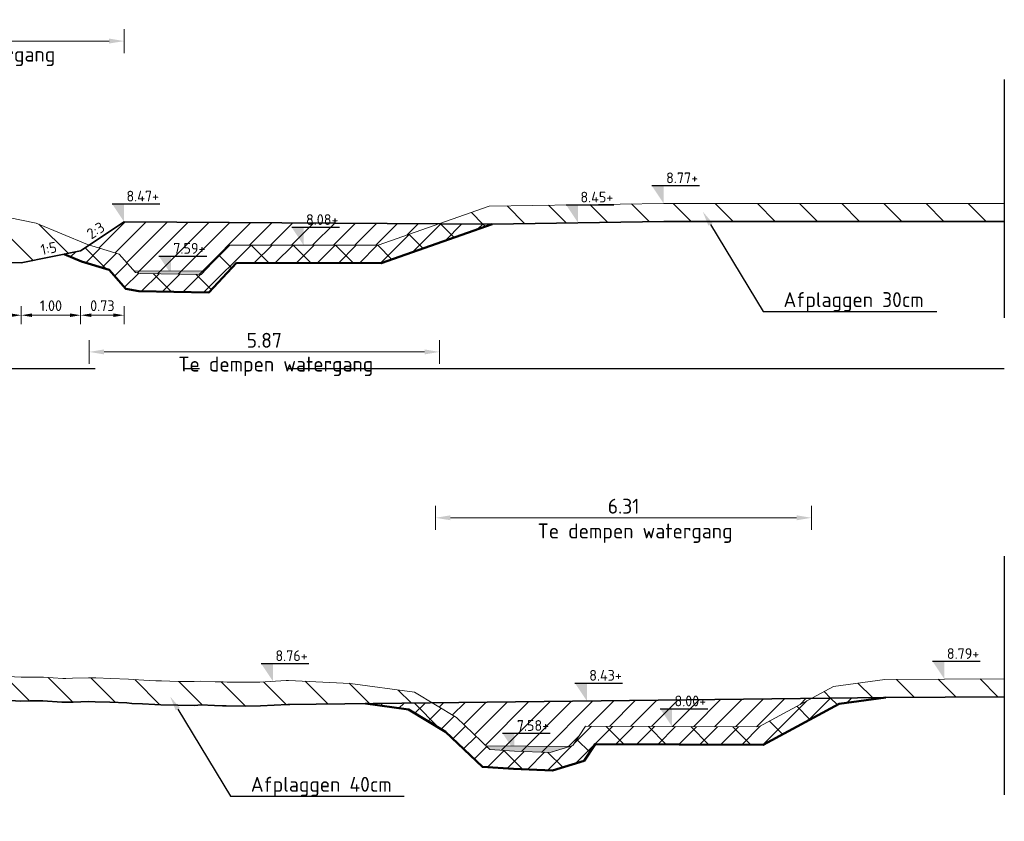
# Model space of a CAD drawing. Header units: metres. Extents: x 199581 to 207779, y 462378 to 466293.
# Tile 103 of 134: x 207317 to 207333, y 466078 to 466091. Entities that reach past the tile are written whole.
import ezdxf
from ezdxf import colors
from ezdxf.entities.mleader import LeaderData, LeaderLine
from ezdxf.enums import TextEntityAlignment as Align
from ezdxf.math import Vec2, Vec3

# ---------------------------------------------------------------- set-up
doc = ezdxf.new("R2010")
doc.units = ezdxf.units.M
doc.linetypes.add('AL-NAP_LIJN', pattern=[15.25, 12, -1.5, 0.25, -1.5])
doc.linetypes.add('XX-AFBREEK', pattern=[7, 4, -1, 1, -1])
doc.layers.get('0').update_dxf_attribs({"lineweight": 25})
for name, color, linetype, lineweight in [('B-WE-GR-MAAIVELD-G-GRIJS', 253, 'GW-MAAIVELD', 13), ('N-WE-GW-GROND_SLIB-GD', 40, 'Continuous', 18), ('N-WE-GW-GRONDWERKLIJN-G', 90, 'Continuous', 50), ('N-WE-GW-MAAIVELD-GD', 90, 'GW-MAAIVELD', 35), ('N-WE-GW-ONTGRAVING-WERK-AD', 253, 'Continuous', 18), ('N-WE-GW-OPHOGING-WERK-AD', 82, 'Continuous', 18), ('X-XX-AL-AFBREEKLIJN-GD', 250, 'XX-AFBREEK', 25), ('X-XX-AL-M', 7, 'Continuous', 18), ('X-XX-AL-NAP-GD', 253, 'AL-NAP_LIJN', 25), ('X-XX-AL-PEILMAAT-BEST-SD', 251, 'Continuous', 25), ('X-XX-AL-PEILMAAT-SD', 7, 'Continuous', 25), ('X-XX-AL-REFERENTIE-T25', 7, 'Continuous', 25), ('X-XX-AL-T18', 10, 'Continuous', 18)]:
    doc.layers.add(name, color=color, linetype=linetype, lineweight=lineweight)
doc.layers.add('N-WE-GW-GROND_SLIB-AD', color=40, linetype='Continuous', lineweight=18, transparency=0.4)
doc.styles.add('NLCS-ISO', font='NLCS-ISO.ttf')
doc.styles.add('NLCS-ISO-M100-T18', font='NLCS-ISO.ttf', dxfattribs={"height": 0.18})
doc.styles.add('NLCS-ISO-M100-T25', font='NLCS-ISO.ttf', dxfattribs={"height": 0.25})
doc.linetypes.add('GW-MAAIVELD', pattern='A,12,[40,NLCS.SHX,S=1,R=0,X=0,Y=-0.5],12', length=24)
doc.dimstyles.new('NLCS-M100-T18-PIJL_L2_H1', dxfattribs={"dimscale": 0.1, "dimtxt": 2.5, "dimasz": 1.8, "dimexe": 2, "dimexo": 2, "dimgap": 0.7, "dimtad": 1, "dimzin": 0, "dimdsep": 46, "dimtxsty": 'NLCS-ISO-M100-T18', "dimcen": 0, "dimdle": 2, "dimclrd": 256, "dimclre": 256, "dimclrt": 10, "dimadec": 1, "dimazin": 0, "dimtfac": 1, "dimtdec": 3, "dimtofl": 0, "dimtmove": 0, "dimatfit": 3, "dimfxl": 2, "dimfxlon": 1, "dimtfillclr": 256, "dimtolj": 1, "dimtzin": 0, "dimlwd": -1, "dimlwe": -1, "dimarcsym": 0})
doc.dimstyles.new('NLCS-M100-T25-PIJL_L2_H1', dxfattribs={"dimscale": 0.1, "dimtxt": 2.5, "dimasz": 2.5, "dimexe": 2, "dimexo": 2, "dimgap": 0.7, "dimtad": 1, "dimzin": 0, "dimdsep": 46, "dimtxsty": 'NLCS-ISO-M100-T25', "dimcen": 0, "dimdle": 2, "dimclrd": 256, "dimclre": 256, "dimclrt": 256, "dimadec": 1, "dimazin": 0, "dimtfac": 1, "dimtdec": 3, "dimtofl": 0, "dimtmove": 0, "dimatfit": 3, "dimfxl": 2, "dimfxlon": 1, "dimtfillclr": 256, "dimtolj": 1, "dimtzin": 0, "dimlwd": -1, "dimlwe": -1, "dimarcsym": 0})
pattern_1 = [(135, (0, 0), (-0.3535533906, -0.3535533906), [])]
pattern_2 = [(45, (0, 0), (-0.1767766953, 0.1767766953), [])]

# ---------------------------------------------------------------- blocks, each defined once
blk = doc.blocks.new('SAL-PEILMAAT_INFRACAD_H01-SOD')
blk.add_line((-2, 3), (6, 3))
blk.add_solid([(-2, 3), (0, 3), (0, 0)])
at = {"style": 'NLCS-ISO'}
blk.add_attdef('...', (0.4, 3.4), '', height=1.8, dxfattribs=at)
blk = doc.blocks.new('*D89')
at = {"layer": 'X-XX-AL-M', "transparency": 16777216}
for p, q in [((207312.918, 466090.89), (207312.918, 466091.29)), ((207318.397, 466090.89), (207318.397, 466091.29)), ((207313.168, 466091.09), (207318.147, 466091.09))]:
    blk.add_line(p, q, dxfattribs=at)
for points in [[(207313.168, 466091.132), (207313.168, 466091.049), (207312.918, 466091.09)], [(207318.147, 466091.132), (207318.147, 466091.049), (207318.397, 466091.09)]]:
    blk.add_solid(points, dxfattribs=at)
at = {"layer": 'X-XX-AL-M', "transparency": 16777216, "insert": (207315.658, 466091.285), "char_height": 0.25, "attachment_point": 5, "style": 'NLCS-ISO-M100-T25'}
blk.add_mtext('\\A1;5.48', dxfattribs=at)
blk = doc.blocks.new('*D91')
at = {"layer": 'X-XX-AL-M', "transparency": 16777216}
for p, q in [((207314.668, 466086.64), (207314.668, 466086.34)), ((207316.673, 466086.64), (207316.673, 466086.34)), ((207314.848, 466086.49), (207316.493, 466086.49))]:
    blk.add_line(p, q, dxfattribs=at)
for points in [[(207314.848, 466086.52), (207314.848, 466086.46), (207314.668, 466086.49)], [(207316.493, 466086.52), (207316.493, 466086.46), (207316.673, 466086.49)]]:
    blk.add_solid(points, dxfattribs=at)
at = {"layer": 'X-XX-AL-M', "transparency": 16777216, "insert": (207315.671, 466086.65), "char_height": 0.18, "attachment_point": 5, "style": 'NLCS-ISO-M100-T18'}
blk.add_mtext('\\A1;2.00', dxfattribs=at)
blk = doc.blocks.new('*D94')
at = {"layer": 'X-XX-AL-M', "transparency": 16777216}
for p, q in [((207316.673, 466086.64), (207316.673, 466086.34)), ((207317.668, 466086.64), (207317.668, 466086.34)), ((207316.853, 466086.49), (207317.488, 466086.49))]:
    blk.add_line(p, q, dxfattribs=at)
for points in [[(207316.853, 466086.52), (207316.853, 466086.46), (207316.673, 466086.49)], [(207317.488, 466086.52), (207317.488, 466086.46), (207317.668, 466086.49)]]:
    blk.add_solid(points, dxfattribs=at)
at = {"layer": 'X-XX-AL-M', "transparency": 16777216, "insert": (207317.171, 466086.65), "char_height": 0.18, "attachment_point": 5, "style": 'NLCS-ISO-M100-T18'}
blk.add_mtext('\\A1;1.00', dxfattribs=at)
blk = doc.blocks.new('*D95')
at = {"layer": 'X-XX-AL-M', "transparency": 16777216}
for p, q in [((207317.668, 466086.64), (207317.668, 466086.34)), ((207318.397, 466086.64), (207318.397, 466086.34)), ((207317.848, 466086.49), (207318.217, 466086.49))]:
    blk.add_line(p, q, dxfattribs=at)
for points in [[(207317.848, 466086.52), (207317.848, 466086.46), (207317.668, 466086.49)], [(207318.217, 466086.52), (207318.217, 466086.46), (207318.397, 466086.49)]]:
    blk.add_solid(points, dxfattribs=at)
at = {"layer": 'X-XX-AL-M', "transparency": 16777216, "insert": (207318.033, 466086.65), "char_height": 0.18, "attachment_point": 5, "style": 'NLCS-ISO-M100-T18'}
blk.add_mtext('\\A1;0.73', dxfattribs=at)
blk = doc.blocks.new('*D244')
at = {"layer": 'X-XX-AL-M', "transparency": 16777216}
for p, q in [((207317.812, 466086.074), (207317.812, 466085.674)), ((207323.687, 466086.074), (207323.687, 466085.674)), ((207318.062, 466085.874), (207323.437, 466085.874))]:
    blk.add_line(p, q, dxfattribs=at)
for points in [[(207318.062, 466085.916), (207318.062, 466085.832), (207317.812, 466085.874)], [(207323.437, 466085.916), (207323.437, 466085.832), (207323.687, 466085.874)]]:
    blk.add_solid(points, dxfattribs=at)
at = {"layer": 'X-XX-AL-M', "transparency": 16777216, "insert": (207320.749, 466086.069), "char_height": 0.25, "attachment_point": 5, "style": 'NLCS-ISO-M100-T25'}
blk.add_mtext('\\A1;5.87', dxfattribs=at)
blk = doc.blocks.new('*D246')
at = {"layer": 'X-XX-AL-M', "transparency": 16777216}
for p, q in [((207323.622, 466082.89), (207323.622, 466083.29)), ((207329.929, 466082.89), (207329.929, 466083.29)), ((207323.872, 466083.09), (207329.679, 466083.09))]:
    blk.add_line(p, q, dxfattribs=at)
for points in [[(207323.872, 466083.132), (207323.872, 466083.049), (207323.622, 466083.09)], [(207329.679, 466083.132), (207329.679, 466083.049), (207329.929, 466083.09)]]:
    blk.add_solid(points, dxfattribs=at)
at = {"layer": 'X-XX-AL-M', "transparency": 16777216, "insert": (207326.776, 466083.285), "char_height": 0.25, "attachment_point": 5, "style": 'NLCS-ISO-M100-T25'}
blk.add_mtext('\\A1;6.31', dxfattribs=at)

msp = doc.modelspace()

# ---------------------------------------------------------------- hatches: boundary and pattern name
at = {"layer": 'N-WE-GW-GROND_SLIB-AD'}
h = msp.add_hatch(color=256, dxfattribs=at)
h.dxf.hatch_style = 1
h.paths.add_polyline_path([(207318.572, 466087.227), (207318.587, 466087.209), (207318.674, 466087.192), (207319.691, 466087.173), (207319.749, 466087.234)])
h = msp.add_hatch(color=256, dxfattribs=at)
h.dxf.hatch_style = 1
h.paths.add_polyline_path([(207324.468, 466079.265), (207325.874, 466079.252), (207325.545, 466079.153), (207324.945, 466079.175), (207324.535, 466079.201)])
at = {"layer": 'N-WE-GW-ONTGRAVING-WERK-AD'}
h = msp.add_hatch(dxfattribs=at)
h.set_pattern_fill('AGW-WERK_ONTGRAVEN-SO', color=256, scale=0.1, pattern_type=2)
h.set_pattern_definition([(135, (-2.5, 0), (-0.3535533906, -0.3535533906), [])])
h.paths.add_polyline_path([(207314.099, 466088.385), (207312.467, 466088.367), (207307.555, 466088.362), (207303.24, 466088.362), (207299.364, 466088.362), (207298.161, 466088.389), (207298.161, 466088.089), (207299.36, 466088.062), (207303.24, 466088.062), (207307.921, 466088.072), (207311.918, 466088.072), (207312.918, 466088.072), (207313.668, 466087.572), (207314.668, 466087.372), (207316.673, 466087.369), (207317.668, 466087.572), (207317.809, 466087.666), (207316.924, 466088.036), (207315.742, 466088.273)])
h = msp.add_hatch(dxfattribs=at)
h.set_pattern_fill('AGW-WERK_ONTGRAVEN-SO', color=256, scale=0.1, pattern_type=2)
h.set_pattern_definition(pattern_1)
h.paths.add_polyline_path([(207333.161, 466088.365), (207327.449, 466088.365), (207324.519, 466088.318), (207323.687, 466088.024), (207324.573, 466088.019), (207327.452, 466088.065), (207333.161, 466088.065)])
h = msp.add_hatch(dxfattribs=at)
h.set_pattern_fill('AGW-WERK_ONTGRAVEN-SO', color=256, scale=0.1, pattern_type=2)
h.set_pattern_definition(pattern_1)
h.paths.add_polyline_path([(207324.573, 466088.019), (207323.687, 466088.024), (207322.661, 466087.663), (207320.156, 466087.668), (207319.691, 466087.173), (207318.674, 466087.192), (207318.587, 466087.209), (207318.317, 466087.517), (207317.812, 466087.668), (207317.668, 466087.572), (207317.392, 466087.515), (207317.684, 466087.393), (207318.149, 466087.254), (207318.429, 466086.934), (207318.643, 466086.892), (207319.819, 466086.87), (207320.286, 466087.368), (207322.712, 466087.363)])
h = msp.add_hatch(dxfattribs=at)
h.set_pattern_fill('AGW-WERK_ONTGRAVEN-SO', color=256, scale=0.1, pattern_type=2)
h.set_pattern_definition([(135, (-5, 0), (-0.3535533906, -0.3535533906), [])])
h.paths.add_polyline_path([(207314.173, 466079.289), (207315.168, 466079.492), (207315.976, 466080.03), (207316.271, 466080.036), (207316.317, 466080.033), (207316.659, 466080.015), (207316.821, 466080.016), (207317.033, 466080.016), (207317.354, 466079.996), (207317.424, 466079.994), (207317.545, 466079.998), (207317.803, 466080.005), (207317.912, 466080.004), (207318.161, 466079.994), (207318.446, 466079.984), (207318.525, 466079.976), (207318.706, 466079.969), (207318.912, 466079.955), (207319.012, 466079.953), (207319.3, 466079.944), (207319.584, 466079.943), (207319.685, 466079.949), (207319.912, 466079.938), (207320.047, 466079.937), (207320.11, 466079.933), (207320.438, 466079.932), (207320.687, 466079.934), (207321.142, 466079.958), (207321.159, 466079.96), (207321.176, 466079.959), (207323.562, 466079.987), (207323.271, 466080.162), (207322.19, 466080.312), (207321.154, 466080.36), (207321.117, 466080.358), (207320.675, 466080.334), (207320.437, 466080.332), (207320.124, 466080.333), (207320.06, 466080.337), (207319.923, 466080.338), (207319.684, 466080.349), (207319.573, 466080.343), (207319.307, 466080.344), (207319.023, 466080.352), (207318.93, 466080.354), (207318.728, 466080.368), (207318.553, 466080.376), (207318.472, 466080.383), (207318.176, 466080.393), (207317.922, 466080.404), (207317.799, 466080.405), (207317.533, 466080.398), (207317.404, 466080.394), (207317.045, 466080.416), (207316.821, 466080.416), (207316.669, 466080.415), (207316.338, 466080.433), (207316.292, 466080.435), (207316.27, 466080.436), (207315.915, 466080.429), (207315.72, 466080.421), (207315.538, 466080.422), (207315.163, 466080.428), (207314.784, 466080.427), (207314.619, 466080.439), (207314.407, 466080.457), (207314.068, 466080.452), (207314.03, 466080.452), (207313.949, 466080.45), (207313.654, 466080.449), (207313.518, 466080.434), (207313.277, 466080.407), (207312.967, 466080.42), (207312.9, 466080.423), (207312.754, 466080.42), (207312.523, 466080.413), (207312.417, 466080.412), (207312.146, 466080.415), (207311.866, 466080.434), (207311.769, 466080.438), (207311.559, 466080.43), (207311.392, 466080.426), (207311.316, 466080.423), (207311.015, 466080.426), (207310.765, 466080.423), (207310.364, 466080.416), (207310.215, 466080.414), (207309.885, 466080.407), (207309.664, 466080.417), (207309.508, 466080.435), (207309.145, 466080.443), (207308.754, 466080.441), (207308.563, 466080.442), (207308.377, 466080.429), (207307.996, 466080.401), (207307.624, 466080.405), (207307.462, 466080.389), (207307.247, 466080.399), (207306.911, 466080.402), (207306.804, 466080.401), (207306.493, 466080.413), (207306.361, 466080.413), (207306.116, 466080.424), (207305.81, 466080.449), (207305.739, 466080.456), (207305.585, 466080.456), (207305.362, 466080.461), (207305.26, 466080.459), (207304.986, 466080.466), (207304.709, 466080.471), (207304.609, 466080.466), (207304.39, 466080.46), (207304.189, 466080.452), (207303.855, 466080.451), (207303.608, 466080.452), (207303.478, 466080.455), (207303.195, 466080.452), (207303.101, 466080.454), (207303.058, 466080.453), (207302.724, 466080.46), (207302.507, 466080.471), (207302.347, 466080.47), (207302.001, 466080.452), (207301.962, 466080.45), (207301.594, 466080.452), (207301.406, 466080.465), (207301.217, 466080.47), (207300.838, 466080.454), (207300.463, 466080.464), (207300.305, 466080.473), (207300.086, 466080.473), (207299.755, 466080.463), (207299.709, 466080.464), (207299.611, 466080.462), (207299.332, 466080.457), (207299.204, 466080.447), (207298.956, 466080.446), (207298.654, 466080.471), (207298.579, 466080.474), (207298.416, 466080.478), (207298.161, 466080.479), (207298.161, 466080.179), (207298.199, 466080.178), (207298.412, 466080.178), (207298.619, 466080.172), (207298.944, 466080.146), (207299.216, 466080.147), (207299.347, 466080.157), (207299.617, 466080.162), (207299.71, 466080.164), (207299.757, 466080.163), (207300.091, 466080.173), (207300.296, 466080.173), (207300.45, 466080.164), (207300.799, 466080.155), (207300.842, 466080.154), (207300.867, 466080.155), (207301.219, 466080.17), (207301.391, 466080.165), (207301.582, 466080.152), (207301.963, 466080.15), (207301.988, 466080.151), (207302.019, 466080.153), (207302.355, 466080.17), (207302.5, 466080.171), (207302.714, 466080.16), (207303.058, 466080.153), (207303.1, 466080.154), (207303.193, 466080.152), (207303.477, 466080.155), (207303.604, 466080.152), (207303.855, 466080.151), (207304.163, 466080.152), (207304.241, 466080.154), (207304.4, 466080.16), (207304.62, 466080.166), (207304.714, 466080.171), (207304.979, 466080.166), (207305.238, 466080.114), (207309.235, 466080.114), (207310.235, 466080.114), (207311.168, 466079.492), (207312.168, 466079.292)])
h = msp.add_hatch(dxfattribs=at)
h.set_pattern_fill('AGW-WERK_ONTGRAVEN-SO', color=256, scale=0.1, pattern_type=2)
h.set_pattern_definition(pattern_1)
h.paths.add_polyline_path([(207333.161, 466080.388), (207331.156, 466080.376), (207330.296, 466080.261), (207329.929, 466080.062), (207331.177, 466080.076), (207333.161, 466080.088)])
h = msp.add_hatch(dxfattribs=at)
h.set_pattern_fill('AGW-WERK_ONTGRAVEN-SO', color=256, scale=0.1, pattern_type=2)
h.set_pattern_definition(pattern_1)
h.paths.add_polyline_path([(207330.391, 466079.971), (207331.177, 466080.076), (207329.929, 466080.062), (207329.044, 466079.581), (207326.136, 466079.592), (207325.925, 466079.267), (207325.545, 466079.153), (207324.945, 466079.175), (207324.535, 466079.201), (207323.973, 466079.738), (207323.562, 466079.987), (207322.447, 466079.974), (207323.169, 466079.874), (207323.79, 466079.499), (207324.407, 466078.909), (207324.93, 466078.876), (207325.584, 466078.852), (207326.117, 466079.012), (207326.299, 466079.292), (207329.12, 466079.281)])
at = {"layer": 'N-WE-GW-OPHOGING-WERK-AD'}
h = msp.add_hatch(dxfattribs=at)
h.set_pattern_fill('AGW-WERK_AANVULLEN-SO', color=256, scale=0.05, pattern_type=2)
h.set_pattern_definition(pattern_2)
h.paths.add_polyline_path([(207320.286, 466087.368), (207322.712, 466087.363), (207324.573, 466088.019), (207323.687, 466088.024), (207322.661, 466087.663), (207320.156, 466087.668), (207319.691, 466087.173), (207318.674, 466087.192), (207318.587, 466087.209), (207318.317, 466087.517), (207317.812, 466087.668), (207317.668, 466087.572), (207317.392, 466087.515), (207317.684, 466087.393), (207318.149, 466087.254), (207318.429, 466086.934), (207318.643, 466086.892), (207319.819, 466086.87)])
h = msp.add_hatch(dxfattribs=at)
h.set_pattern_fill('AGW-WERK_AANVULLEN-SO', color=256, scale=0.05, pattern_type=2)
h.set_pattern_definition([(45, (-2.5, 0), (-0.1767766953, 0.1767766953), [])])
h.paths.add_polyline_path([(207318.397, 466088.058), (207317.812, 466087.668), (207318.317, 466087.517), (207318.587, 466087.209), (207318.674, 466087.192), (207319.691, 466087.173), (207320.156, 466087.668), (207322.661, 466087.663), (207323.687, 466088.024)])
h = msp.add_hatch(dxfattribs=at)
h.set_pattern_fill('AGW-WERK_AANVULLEN-SO', color=256, scale=0.05, pattern_type=2)
h.set_pattern_definition(pattern_2)
h.paths.add_polyline_path([(207326.299, 466079.292), (207329.12, 466079.281), (207330.391, 466079.971), (207331.177, 466080.076), (207329.929, 466080.062), (207329.044, 466079.581), (207326.136, 466079.592), (207325.925, 466079.267), (207325.545, 466079.153), (207324.945, 466079.175), (207324.535, 466079.201), (207323.973, 466079.738), (207323.562, 466079.987), (207322.447, 466079.974), (207323.169, 466079.874), (207323.79, 466079.499), (207324.407, 466078.909), (207324.93, 466078.876), (207325.584, 466078.852), (207326.117, 466079.012)])
h = msp.add_hatch(dxfattribs=at)
h.set_pattern_fill('AGW-WERK_AANVULLEN-SO', color=256, scale=0.05, pattern_type=2)
h.set_pattern_definition([(45, (-5, 0), (-0.1767766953, 0.1767766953), [])])
h.paths.add_polyline_path([(207329.044, 466079.581), (207329.929, 466080.062), (207323.562, 466079.987), (207323.973, 466079.738), (207324.535, 466079.201), (207324.945, 466079.175), (207325.545, 466079.153), (207325.925, 466079.267), (207326.136, 466079.592)])

# ---------------------------------------------------------------- linework, layer by layer
at = {"layer": 'B-WE-GR-MAAIVELD-G-GRIJS', "flags": 128}
for points in [[(207298.161, 466088.389), (207299.364, 466088.362), (207303.24, 466088.362), (207307.555, 466088.362), (207312.467, 466088.367), (207314.099, 466088.385), (207315.742, 466088.273), (207316.924, 466088.036), (207317.785, 466087.676), (207318.317, 466087.517), (207318.587, 466087.209), (207318.674, 466087.192), (207319.691, 466087.173), (207320.156, 466087.668), (207322.661, 466087.663), (207324.519, 466088.318), (207327.449, 466088.365), (207333.161, 466088.365)], [(207298.161, 466080.479), (207298.202, 466080.478), (207298.416, 466080.478), (207298.579, 466080.474), (207298.654, 466080.471), (207298.956, 466080.446), (207299.204, 466080.447), (207299.332, 466080.457), (207299.611, 466080.462), (207299.709, 466080.464), (207299.755, 466080.463), (207300.086, 466080.473), (207300.305, 466080.473), (207300.463, 466080.464), (207300.806, 466080.455), (207300.84, 466080.454), (207300.856, 466080.455), (207301.217, 466080.47), (207301.406, 466080.465), (207301.594, 466080.452), (207301.957, 466080.45), (207301.971, 466080.45), (207302.001, 466080.452), (207302.347, 466080.47), (207302.507, 466080.471), (207302.724, 466080.46), (207303.058, 466080.453), (207303.101, 466080.454), (207303.195, 466080.452), (207303.478, 466080.455), (207303.608, 466080.452), (207303.855, 466080.451), (207304.159, 466080.452), (207304.232, 466080.454), (207304.39, 466080.46), (207304.609, 466080.466), (207304.709, 466080.471), (207304.986, 466080.466), (207305.26, 466080.459), (207305.362, 466080.461), (207305.585, 466080.456), (207305.739, 466080.456), (207305.81, 466080.449), (207306.116, 466080.424), (207306.361, 466080.413), (207306.493, 466080.413), (207306.78, 466080.402), (207306.87, 466080.402), (207306.911, 466080.402), (207307.247, 466080.399), (207307.462, 466080.389), (207307.624, 466080.405), (207307.975, 466080.401), (207308, 466080.401), (207308.012, 466080.402), (207308.377, 466080.429), (207308.563, 466080.442), (207308.754, 466080.441), (207309.114, 466080.443), (207309.131, 466080.444), (207309.169, 466080.442), (207309.508, 466080.435), (207309.664, 466080.417), (207309.885, 466080.407), (207310.215, 466080.414), (207310.364, 466080.416), (207310.765, 466080.423), (207311.015, 466080.426), (207311.316, 466080.423), (207311.392, 466080.426), (207311.559, 466080.43), (207311.769, 466080.438), (207311.866, 466080.434), (207312.146, 466080.415), (207312.417, 466080.412), (207312.523, 466080.413), (207312.754, 466080.42), (207312.9, 466080.423), (207312.967, 466080.42), (207313.277, 466080.407), (207313.518, 466080.434), (207313.654, 466080.449), (207313.949, 466080.45), (207314.03, 466080.452), (207314.068, 466080.452), (207314.407, 466080.457), (207314.619, 466080.439), (207314.784, 466080.427), (207315.143, 466080.428), (207315.161, 466080.428), (207315.169, 466080.428), (207315.538, 466080.422), (207315.72, 466080.421), (207315.915, 466080.429), (207316.27, 466080.436), (207316.292, 466080.435), (207316.338, 466080.433), (207316.669, 466080.415), (207316.821, 466080.416), (207317.045, 466080.416), (207317.371, 466080.396), (207317.422, 466080.394), (207317.533, 466080.398), (207317.799, 466080.405), (207317.922, 466080.404), (207318.176, 466080.393), (207318.472, 466080.383), (207318.553, 466080.376), (207318.728, 466080.368), (207318.93, 466080.354), (207319.023, 466080.352), (207319.307, 466080.344), (207319.573, 466080.343), (207319.684, 466080.349), (207319.923, 466080.338), (207320.06, 466080.337), (207320.124, 466080.333), (207320.437, 466080.332), (207320.675, 466080.334), (207321.117, 466080.358), (207321.154, 466080.36), (207322.19, 466080.312), (207323.271, 466080.162), (207323.973, 466079.738), (207324.535, 466079.201), (207324.945, 466079.175), (207325.545, 466079.153), (207325.925, 466079.267), (207326.136, 466079.592), (207329.044, 466079.581), (207330.296, 466080.261), (207331.156, 466080.376), (207333.161, 466080.388)]]:
    msp.add_lwpolyline(points, dxfattribs=at)
at = {"layer": 'N-WE-GW-GROND_SLIB-GD', "flags": 128}
for points in [[(207318.572, 466087.227), (207318.587, 466087.209), (207318.674, 466087.192), (207319.691, 466087.173), (207319.749, 466087.234)], [(207324.468, 466079.265), (207325.874, 466079.252), (207325.545, 466079.153), (207324.945, 466079.175), (207324.535, 466079.201)]]:
    msp.add_lwpolyline(points, close=True, dxfattribs=at)
at = {"layer": 'N-WE-GW-GRONDWERKLIJN-G', "flags": 128}
for points in [[(207317.392, 466087.515), (207317.684, 466087.393), (207318.149, 466087.254), (207318.429, 466086.934), (207318.643, 466086.892), (207319.819, 466086.87), (207320.286, 466087.368), (207322.712, 466087.363), (207324.573, 466088.019)], [(207322.447, 466079.974), (207323.169, 466079.874), (207323.79, 466079.499), (207324.407, 466078.909), (207324.93, 466078.876), (207325.584, 466078.852), (207326.117, 466079.012), (207326.299, 466079.292), (207329.12, 466079.281), (207330.391, 466079.971), (207331.177, 466080.076)]]:
    msp.add_lwpolyline(points, dxfattribs=at)
at = {"layer": 'N-WE-GW-MAAIVELD-GD', "flags": 128}
for points in [[(207312.918, 466088.072), (207313.668, 466087.572), (207314.668, 466087.372), (207316.673, 466087.369), (207317.668, 466087.572), (207318.397, 466088.058)], [(207318.397, 466088.058), (207324.573, 466088.019), (207327.452, 466088.065), (207333.161, 466088.065)], [(207315.976, 466080.03), (207316.269, 466080.036), (207316.275, 466080.036), (207316.317, 466080.033), (207316.659, 466080.015), (207316.821, 466080.016), (207317.033, 466080.016), (207317.354, 466079.996), (207317.424, 466079.994), (207317.545, 466079.998), (207317.803, 466080.005), (207317.912, 466080.004), (207318.161, 466079.994), (207318.446, 466079.984), (207318.525, 466079.976), (207318.706, 466079.969), (207318.912, 466079.955), (207319.012, 466079.953), (207319.3, 466079.944), (207319.584, 466079.943), (207319.685, 466079.949), (207319.912, 466079.938), (207320.047, 466079.937), (207320.11, 466079.933), (207320.438, 466079.932), (207320.687, 466079.934), (207321.142, 466079.958), (207321.159, 466079.96), (207321.176, 466079.959)], [(207321.142, 466079.958), (207331.177, 466080.076), (207333.163, 466080.088)]]:
    msp.add_lwpolyline(points, dxfattribs=at)
at = {"layer": 'X-XX-AL-AFBREEKLIJN-GD', "flags": 128}
for points in [[(207333.161, 466090.444), (207333.161, 466086.444)], [(207333.161, 466082.444), (207333.161, 466078.444)]]:
    msp.add_lwpolyline(points, dxfattribs=at)
at = {"layer": 'X-XX-AL-NAP-GD', "flags": 128}
msp.add_lwpolyline([(207333.161, 466085.59), (207298.161, 466085.59)], dxfattribs=at)

# ---------------------------------------------------------------- block references
at = {"layer": 'X-XX-AL-PEILMAAT-BEST-SD', "xscale": 0.1, "yscale": 0.1, "zscale": 0.1}
for p, values in [((207327.449, 466088.365), {'...': '8.77+'}), ((207321.409, 466087.665), {'...': '8.08+'}), ((207319.183, 466087.182), {'...': '7.59+'}), ((207320.896, 466080.346), {'...': '8.76+'}), ((207332.159, 466080.382), {'...': '8.79+'}), ((207327.59, 466079.587), {'...': '8.00+'}), ((207324.945, 466079.175), {'...': '7.58+'})]:
    msp.add_blockref('SAL-PEILMAAT_INFRACAD_H01-SOD', p, dxfattribs=at).add_auto_attribs(values)
at = {"layer": 'X-XX-AL-PEILMAAT-SD', "xscale": 0.1, "yscale": 0.1, "zscale": 0.1}
for p, values in [((207318.397, 466088.058), {'...': '8.47+'}), ((207326.012, 466088.042), {'...': '8.45+'}), ((207326.16, 466080.017), {'...': '8.43+'})]:
    msp.add_blockref('SAL-PEILMAAT_INFRACAD_H01-SOD', p, dxfattribs=at).add_auto_attribs(values)

# ---------------------------------------------------------------- texts
at = {"layer": 'X-XX-AL-REFERENTIE-T25', "char_height": 0.25, "attachment_point": 1, "style": 'NLCS-ISO-M100-T25'}
for s, width, insert in [('Te graven watergang', 3.80398, (207314.074, 466090.995)), ('Te dempen watergang', 3.84848, (207319.307, 466085.795)), ('Te dempen watergang', 3.84848, (207325.334, 466082.995))]:
    msp.add_mtext_dynamic_manual_height_columns(s, width=width, gutter_width=1.25, heights=[0], dxfattribs=dict(at, insert=insert))
at = {"layer": 'X-XX-AL-T18', "style": 'NLCS-ISO-M100-T18'}
for s, rotation, p in [('2:3', 33.6901, (207318.001, 466087.793)), ('1:5', 11.3099, (207317.161, 466087.47))]:
    msp.add_text(s, height=0.18, rotation=rotation, dxfattribs=at).set_placement(p, align=Align.BOTTOM_CENTER)

# ---------------------------------------------------------------- dimensions: what is measured, and where the dimension line sits
at = {"layer": 'X-XX-AL-M'}
for base, p1, p2, picture, middle in [((207318.397, 466091.09), (207312.918, 466088.072), (207318.397, 466088.058), '*D89', (207315.658, 466091.285)), ((207323.6865, 466085.8742), (207317.8124, 466087.6677), (207323.6865, 466088.0243), '*D244', (207320.7495, 466086.0692)), ((207329.929, 466083.09), (207323.622, 466079.95), (207329.929, 466080.062), '*D246', (207326.776, 466083.285))]:
    dim = msp.add_linear_dim(base=base, p1=p1, p2=p2, dimstyle='NLCS-M100-T25-PIJL_L2_H1', dxfattribs=at)
    dim.commit()
    dim.dimension.update_dxf_attribs({"geometry": picture, "text_midpoint": middle})
for base, p1, p2, picture, middle in [((207318.397, 466086.49), (207317.668, 466087.572), (207318.397, 466088.058), '*D95', (207318.033, 466086.65)), ((207317.6685, 466086.4902), (207316.6731, 466087.3687), (207317.6685, 466087.5718), '*D94', (207317.1708, 466086.6502)), ((207316.6731, 466086.4902), (207314.6685, 466087.3718), (207316.6731, 466087.3687), '*D91', (207315.6708, 466086.6502))]:
    dim = msp.add_linear_dim(base=base, p1=p1, p2=p2, dimstyle='NLCS-M100-T18-PIJL_L2_H1', override={"dimexe": 1.5, "dimexo": 1.5, "dimclrt": 256, "dimfxl": 1.5}, dxfattribs=at)
    dim.commit()
    dim.dimension.update_dxf_attribs({"geometry": picture, "text_midpoint": middle})

# ---------------------------------------------------------------- leaders
at = {"layer": 'X-XX-AL-REFERENTIE-T25'}
ml = msp.add_multileader_mtext('Standard', dxfattribs=at)
ml.set_content('Afplaggen 30cm', color=256, style='NLCS-ISO-M100-T25')
ml.set_leader_properties(color=256, linetype='ByLayer', lineweight=-1)
ml.build(insert=Vec2(0, 0))
ml.multileader.update_dxf_attribs({"text_left_attachment_type": 5, "text_right_attachment_type": 5, "dogleg_length": 0.25, "arrow_head_size": 0.25})
ctx = ml.context
ctx.base_point, ctx.char_height, ctx.arrow_head_size, ctx.landing_gap_size, ctx.plane_origin = Vec3(207329.368, 466086.552), 0.25, 0.25, 0.09, Vec3(207328.105, 466088.228)
ctx.left_attachment, ctx.right_attachment = 5, 5
notes = []
notes.append((ctx, [(1, (1, 1, 0), (207329.118, 466086.552), (1, 0), 0.25, [(0, [(207328.105, 466088.228)], 0, [])])]))
ctx.mtext.insert, ctx.mtext.flow_direction = Vec3(207329.458, 466086.877), 5
ml = msp.add_multileader_mtext('Standard', dxfattribs=at)
ml.set_content('Afplaggen 40cm', color=256, style='NLCS-ISO-M100-T25')
ml.set_leader_properties(color=256, linetype='ByLayer', lineweight=-1)
ml.build(insert=Vec2(0, 0))
ml.multileader.update_dxf_attribs({"text_left_attachment_type": 5, "text_right_attachment_type": 5, "dogleg_length": 0.25, "arrow_head_size": 0.25})
ctx = ml.context
ctx.base_point, ctx.char_height, ctx.arrow_head_size, ctx.landing_gap_size, ctx.plane_origin = Vec3(207320.433, 466078.418), 0.25, 0.25, 0.09, Vec3(207319.169, 466080.093)
ctx.left_attachment, ctx.right_attachment = 5, 5
notes.append((ctx, [(1, (1, 1, 0), (207320.183, 466078.418), (1, 0), 0.25, [(0, [(207319.169, 466080.093)], 0, [])])]))
ctx.mtext.insert, ctx.mtext.flow_direction = Vec3(207320.523, 466078.743), 5
for ctx, leaders in notes:
    for number, flags, end, landing, length, lines in leaders:
        leader = LeaderData()
        leader.index, (leader.has_last_leader_line, leader.has_dogleg_vector, leader.attachment_direction) = number, flags
        leader.last_leader_point, leader.dogleg_vector, leader.dogleg_length = Vec3(end), Vec3(landing), length
        for number, points, colour, breaks in lines:
            line = LeaderLine()
            line.index, line.vertices, line.color, line.breaks = number, Vec3.list(points), colors.encode_raw_color(colour), breaks
            leader.lines.append(line)
        ctx.leaders.append(leader)

doc.saveas('drawing.dxf')
